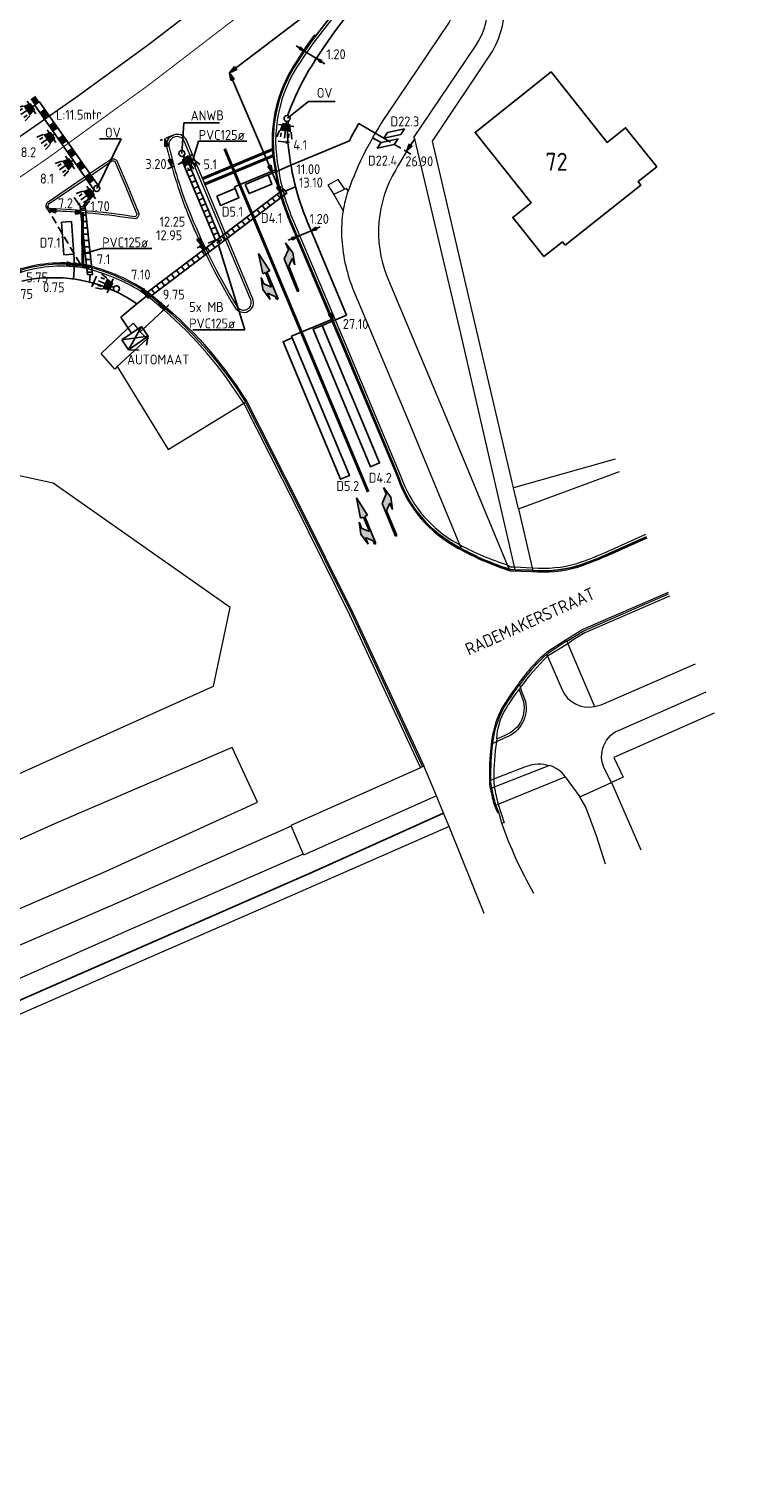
# Model space of a CAD drawing. Header units: millimetres. Extents: x 147130 to 147617, y 458821 to 459251.
# Tile 5 of 14: x 147440 to 147512, y 458898 to 459045. Entities that reach past the tile are written whole.
import ezdxf
from ezdxf.enums import TextEntityAlignment as Align

# ---------------------------------------------------------------- set-up
doc = ezdxf.new("R2010")
doc.units = ezdxf.units.MM
doc.header["$LTSCALE"] = 0.25
doc.linetypes.add('HIDDEN2', pattern=[4.7625, 3.175, -1.5875])
doc.linetypes.add('LIJN1-3', pattern=[4, 1, -3])
for name, color, linetype in [('AUTOMAAT', 5, 'Continuous'), ('AUTOMAAT-T-CODE', 1, 'Continuous'), ('GEBOUWEN', 3, 'Continuous'), ('HUISNUMMER', 7, 'Continuous'), ('INSTALLATIE', 3, 'Continuous'), ('KABEL', 3, 'Continuous'), ('LUS-T-CODE', 1, 'Continuous'), ('ONDERGROND', 7, 'Continuous'), ('oude_BUIS', 252, 'Continuous'), ('oude_INST-T-CODE', 252, 'Continuous'), ('oude_INSTALLATIE', 252, 'Continuous'), ('oude_INSTALLMAST', 252, 'Continuous'), ('oude_KABEL-VRI', 252, 'Continuous'), ('oude_KAST', 252, 'Continuous'), ('oude_LUS-T-CODE', 252, 'Continuous'), ('oude_LUSSEN', 252, 'Continuous'), ('oude_MAAT-T-CODE', 252, 'Continuous'), ('oude_maatglsa', 252, 'Continuous'), ('oude_maatv1', 252, 'Continuous'), ('oude_maatvmast', 252, 'Continuous'), ('oude_MAATVOERING', 252, 'Continuous'), ('oude_STOPSTREEP', 252, 'Continuous'), ('oude_UITSLIJPER', 252, 'Continuous'), ('STRAATNAAM', 7, 'Continuous')]:
    doc.layers.add(name, color=color, linetype=linetype)
doc.styles.add('I020-1', font='ISO', dxfattribs={"height": 2})
doc.styles.add('I035-0', font='ISOCP.shx', dxfattribs={"height": 1.75})
doc.styles.add('ISO', font='isocp.shx')
doc.styles.add('N2370000$0$ISO', font='ISO')

# ---------------------------------------------------------------- blocks, each defined once
blk = doc.blocks.new('V_MAST')
blk.add_circle((0, 0), 0.3)
blk = doc.blocks.new('V_1X2')
blk.add_lwpolyline([(-1, 0), (1, 0), (1, -1), (-1, -1), (-1, 0)])
at = {"layer": 'oude_LUS-T-CODE', "style": 'I020-1'}
blk.add_attdef('LUS', text='', height=1, rotation=270, dxfattribs=at).set_placement((0.02, -2.42), align=Align.MIDDLE)
blk = doc.blocks.new('V_1X2_5')
blk.add_lwpolyline([(-1.25, 0), (1.25, 0), (1.25, -1), (-1.25, -1), (-1.25, 0)])
at = {"style": 'ISO'}
blk.add_attdef('LUS', text='', height=1, rotation=270, dxfattribs=at).set_placement((0.1, -2.41), align=Align.MIDDLE)
blk = doc.blocks.new('V_15X1')
blk.add_lwpolyline([(0.5, 0), (0.5, -15), (-0.5, -15), (-0.5, 0)], close=True)
at = {"style": 'ISO'}
blk.add_attdef('LUS', text='', height=1, rotation=270, dxfattribs=at).set_placement((-0.02, -16.42), align=Align.MIDDLE)
blk = doc.blocks.new('V_3X30LNT_S')
for p, q in [((0.3, 0), (1.98, 0)), ((0.7, 0.77), (0.7, -0.77)), ((1.3, 0.6), (1.98, 0.77)), ((1.5, 0.4), (1.9, 0.4)), ((1.3, -0.6), (1.98, -0.77)), ((1.5, -0.4), (1.9, -0.4))]:
    blk.add_line(p, q)
blk.add_solid([(0.5, 0.4), (0.5, -0.4), (1.3, 0.6), (1.3, -0.6)])
at = {"layer": 'oude_INST-T-CODE', "style": 'I020-1'}
blk.add_attdef('LNT', text='', height=1, dxfattribs=at).set_placement((3.53, 0), align=Align.MIDDLE)
blk = doc.blocks.new('V_AUT')
for p, q in [((-1.2, -0.6), (1.2, 0.6)), ((-1.2, 0.6), (1.2, -0.6)), ((-1.2, 0.6), (1.2, 0.6)), ((-1.2, -0.6), (-1.2, 0.6)), ((1.2, 0.6), (1.2, -0.6)), ((1.2, -0.6), (-1.2, -0.6))]:
    blk.add_line(p, q)
at = {"layer": 'oude_INST-T-CODE', "style": 'I020-1'}
blk.add_attdef('INST', (-1.2, 0.89), '', height=1, dxfattribs=at)
blk = doc.blocks.new('V_PR')
at = {"layer": 'oude_MAATVOERING'}
for points in [[(0.57, 0.14), (0, 0)], [(0.57, 0.12), (0, 0)], [(0.57, 0.11), (0, 0)], [(0.57, 0.09), (0, 0)], [(0.57, 0.07), (0, 0)], [(0.57, 0.05), (0, 0)], [(0.57, 0.04), (0, 0)], [(0.57, 0.02), (0, 0)], [(0.57, -0.11), (0, 0)], [(0.57, -0.07), (0, 0)], [(0.57, -0.04), (0, 0)], [(0, 0), (0.57, 0)], [(0, 0), (1, 0)], [(0.57, -0.02), (0, 0)], [(0.57, -0.05), (0, 0)], [(0.57, -0.09), (0, 0)], [(0.57, -0.12), (0, 0)], [(0.57, -0.14), (0, 0)], [(0.57, 0.14), (0.57, -0.14)]]:
    blk.add_lwpolyline(points, dxfattribs=at)
at = {"layer": 'oude_MAAT-T-CODE', "style": 'I020-1'}
blk.add_attdef('MAAT', text='', height=1, dxfattribs=at).set_placement((1.7, 0), align=Align.MIDDLE)
blk = doc.blocks.new('V_PL')
at = {"layer": 'oude_MAATVOERING'}
for points in [[(-1, 0), (0, 0)], [(-0.57, 0.14), (0, 0)], [(-0.57, -0.14), (-0.57, 0.14)], [(-0.57, 0.12), (0, 0)], [(-0.57, 0.11), (0, 0)], [(-0.57, 0.09), (0, 0)], [(-0.57, 0.07), (0, 0)], [(-0.57, 0.05), (0, 0)], [(-0.57, 0.04), (0, 0)], [(-0.57, 0.02), (0, 0)], [(-0.57, -0.12), (0, 0)], [(-0.57, -0.09), (0, 0)], [(-0.57, -0.05), (0, 0)], [(-0.57, -0.02), (0, 0)], [(-0.57, -0.14), (0, 0)], [(-0.57, -0.04), (0, 0)], [(-0.57, -0.07), (0, 0)], [(-0.57, -0.11), (0, 0)], [(0, 0), (-0.57, 0)]]:
    blk.add_lwpolyline(points, dxfattribs=at)
blk = doc.blocks.new('V_P2')
for p, q in [((0, 0), (0.78, 0.19)), ((0, 0), (0.78, 0.15)), ((0, 0), (0.78, 0.1)), ((0.78, 0.06), (0, 0)), ((0, 0), (0.78, 0.05)), ((0.78, 0.04), (0, 0)), ((0, 0), (0.78, 0)), ((0.78, -0.19), (0, 0)), ((0, 0), (0.78, -0.1)), ((0, 0), (0.78, -0.15)), ((0, 0), (0.78, -0.05)), ((0, 0), (0.78, 0)), ((0.78, -0.19), (0.78, 0.19))]:
    blk.add_line(p, q)
for points in [[(0.78, 0.18), (0, 0)], [(0, 0), (0.78, 0.17)], [(0.78, 0.16), (0, 0)], [(0.78, 0.13), (0, 0)], [(0, 0), (0.78, 0.12)], [(0.78, 0.11), (0, 0)], [(0.78, 0.08), (0, 0)], [(0, 0), (0.78, 0.07)], [(0, 0), (0.78, 0.03)], [(0.78, 0.01), (0, 0)], [(0.78, -0.18), (0, 0)], [(0, 0), (0.78, -0.17)], [(0.78, -0.16), (0, 0)], [(0.78, -0.13), (0, 0)], [(0, 0), (0.78, -0.12)], [(0.78, -0.11), (0, 0)], [(0, 0), (0.78, -0.07)], [(0.78, -0.04), (0, 0)], [(0, 0), (0.78, -0.03)], [(0.78, -0.06), (0, 0)], [(0.78, -0.08), (0, 0)], [(0.78, -0.01), (0, 0)]]:
    blk.add_lwpolyline(points)
at = {"layer": 'oude_MAAT-T-CODE', "style": 'I020-1'}
blk.add_attdef('MAAT', text='', height=1, dxfattribs=at).set_placement((1.5, 0), align=Align.MIDDLE)
blk = doc.blocks.new('tr')
for p, q in [((-13.45, -20.46), (-14.69, -21.69)), ((-13.45, -20.46), (-13.45, -21.16)), ((-14.69, -22.39), (-13.45, -21.16)), ((-14.69, -21.69), (-14.69, -22.39))]:
    blk.add_line(p, q)
at = {"style": 'ISO'}
blk.add_attdef('LUS', text='', height=1, rotation=90, dxfattribs=at).set_placement((-14.21, -19.54), align=Align.MIDDLE)
blk = doc.blocks.new('D')
at = {"layer": 'oude_LUSSEN'}
for p, q in [((147444.04, 459025.44), (147443.04, 459025.37)), ((147443.04, 459025.37), (147443.26, 459022.08)), ((147444.26, 459022.15), (147444.04, 459025.44)), ((147443.26, 459022.08), (147444.26, 459022.15))]:
    blk.add_line(p, q, dxfattribs=at)
at = {"layer": 'oude_LUS-T-CODE', "style": 'ISO'}
blk.add_attdef('LUS', text='', height=1, rotation=175.8028, dxfattribs=at).set_placement((147441.89, 459023.3), align=Align.MIDDLE)

msp = doc.modelspace()

# ---------------------------------------------------------------- hatches: boundary and pattern name
at = {"layer": 'ONDERGROND'}
for points in [[(147463.4, 459019.15), (147463.13, 459019.79), (147463.31, 459018.57), (147464.05, 459017.57), (147463.78, 459018.22), (147464.56, 459017.89), (147464.7, 459017.57), (147464.84, 459017.63), (147463.71, 459020.36), (147463.99, 459020.47), (147462.86, 459022.22), (147463.3, 459020.18), (147463.57, 459020.3), (147464.18, 459018.82)], [(147466.79, 459018.37), (147466.93, 459018.43), (147465.92, 459020.93), (147466.25, 459021.71), (147466.51, 459021.06), (147466.33, 459022.28), (147465.6, 459023.28), (147465.87, 459022.63), (147465.46, 459021.66)], [(147476.65, 458993.74), (147476.79, 458993.79), (147475.77, 458996.29), (147476.1, 458997.07), (147476.36, 458996.43), (147476.19, 458997.65), (147475.46, 458998.65), (147475.72, 458998), (147475.31, 458997.02)], [(147473.26, 458994.51), (147472.99, 458995.16), (147473.17, 458993.94), (147473.9, 458992.94), (147473.64, 458993.59), (147474.42, 458993.26), (147474.55, 458992.94), (147474.69, 458992.99), (147473.57, 458995.72), (147473.85, 458995.84), (147472.72, 458997.59), (147473.15, 458995.55), (147473.43, 458995.66), (147474.04, 458994.19)]]:
    msp.add_hatch(color=256, dxfattribs=at).paths.add_polyline_path(points)
at = {"layer": 'oude_BUIS'}
h = msp.add_hatch(dxfattribs=at)
h.set_pattern_fill('LINE', color=256, scale=0.2, angle=168.4508, style=0)
h.set_pattern_definition([(202.80785659, (1024.60796, -327.70653), (0.2461526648, -0.5853493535), [])])
h.paths.add_polyline_path([(147455.26, 459031.39), (147458.53, 459023.55), (147459, 459023.75), (147455.72, 459031.59)])
h = msp.add_hatch(dxfattribs=at)
h.set_pattern_fill('LINE', color=256, scale=0.2, angle=307.12, style=0)
h.paths.add_polyline_path([(147451.74, 459017.72), (147465.72, 459028.3), (147465.41, 459028.7), (147451.43, 459018.12)])
h = msp.add_hatch(dxfattribs=at)
h.set_pattern_fill('LINE', color=256, scale=0.2, angle=357.51, style=0)
h.paths.add_polyline_path([(147446.16, 459020.07), (147445.41, 459026.9), (147444.91, 459026.92), (147445.66, 459020.09)])

# ---------------------------------------------------------------- linework, layer by layer
at = {"layer": 'AUTOMAAT'}
for p, q in [((147451.76, 459013.87), (147451.6, 459012.99)), ((147449.78, 459012.52), (147450.86, 459012.49))]:
    msp.add_line(p, q, dxfattribs=at)
at = {"layer": 'GEBOUWEN'}
msp.add_lwpolyline([(147493.75, 459023.05), (147493.46, 459023.38), (147491.6, 459021.9), (147488.46, 459025.85), (147490.32, 459027.32), (147484.67, 459034.42), (147492.32, 459040.51), (147497.97, 459033.41), (147499.82, 459034.89), (147502.96, 459030.95), (147501.11, 459029.47), (147501.37, 459029.11), (147493.75, 459023.05)], dxfattribs=at)
at = {"layer": 'KABEL'}
for q in [(147450.63, 459017.14), (147450.09, 459014.18)]:
    msp.add_line((147448.99, 459015.8), q, dxfattribs=at)
for start, end in [(65.2184, 102.4071), (55.1933, 64.807)]:
    msp.add_arc((147442.21, 459005.03), 14.75, start, end, dxfattribs=at)
at = {"layer": 'ONDERGROND'}
for p, q in [((147463.3, 459020.18, 110), (147462.86, 459022.22, 110)), ((147462.86, 459022.22, 110), (147463.99, 459020.47, 110)), ((147463.99, 459020.47, 110), (147462.86, 459022.22, 110)), ((147462.86, 459022.22, 110), (147463.3, 459020.18, 110)), ((147465.87, 459022.63, 110), (147465.46, 459021.66, 110)), ((147466.33, 459022.28, 110), (147465.6, 459023.28, 110)), ((147465.6, 459023.28, 110), (147465.87, 459022.63, 110)), ((147466.51, 459021.06, 110), (147466.33, 459022.28, 110)), ((147463.99, 459020.47, 110), (147463.71, 459020.36, 110)), ((147463.71, 459020.36, 110), (147463.99, 459020.47, 110)), ((147465.46, 459021.66, 110), (147466.79, 459018.37, 110)), ((147465.92, 459020.93, 110), (147466.25, 459021.71, 110)), ((147466.93, 459018.43, 110), (147465.92, 459020.93, 110)), ((147466.25, 459021.71, 110), (147466.51, 459021.06, 110)), ((147463.13, 459019.79, 110), (147463.4, 459019.15, 110)), ((147463.31, 459018.57, 110), (147463.13, 459019.79, 110)), ((147463.4, 459019.15, 110), (147463.13, 459019.79, 110)), ((147463.13, 459019.79, 110), (147463.31, 459018.57, 110)), ((147463.57, 459020.3, 110), (147463.3, 459020.18, 110)), ((147463.3, 459020.18, 110), (147463.57, 459020.3, 110)), ((147463.4, 459019.15, 110), (147464.18, 459018.82, 110)), ((147464.18, 459018.82, 110), (147463.4, 459019.15, 110)), ((147463.4, 459019.15, 110), (147463.4, 459019.15, 110)), ((147464.18, 459018.82, 110), (147463.57, 459020.3, 110)), ((147463.57, 459020.3, 110), (147464.18, 459018.82, 110)), ((147463.71, 459020.36, 110), (147464.84, 459017.63, 110)), ((147464.84, 459017.63, 110), (147463.71, 459020.36, 110)), ((147464.05, 459017.57, 110), (147463.31, 459018.57, 110)), ((147463.31, 459018.57, 110), (147464.05, 459017.57, 110)), ((147464.56, 459017.89, 110), (147463.78, 459018.22, 110)), ((147463.78, 459018.22, 110), (147464.05, 459017.57, 110)), ((147464.05, 459017.57, 110), (147463.78, 459018.22, 110)), ((147463.78, 459018.22, 110), (147464.56, 459017.89, 110)), ((147464.7, 459017.57, 110), (147464.56, 459017.89, 110)), ((147464.56, 459017.89, 110), (147464.7, 459017.57, 110)), ((147464.84, 459017.63, 110), (147464.7, 459017.57, 110)), ((147464.7, 459017.57, 110), (147464.84, 459017.63, 110)), ((147466.79, 459018.37, 110), (147466.93, 459018.43, 110)), ((147466.79, 459018.37, 110), (147466.79, 459018.37, 110)), ((147476.19, 458997.65), (147475.46, 458998.65)), ((147475.46, 458998.65), (147475.72, 458998)), ((147473.15, 458995.55), (147472.72, 458997.59)), ((147472.72, 458997.59), (147473.85, 458995.84)), ((147473.85, 458995.84), (147472.72, 458997.59)), ((147472.72, 458997.59), (147473.15, 458995.55)), ((147475.72, 458998), (147475.31, 458997.02)), ((147475.31, 458997.02), (147476.65, 458993.74)), ((147475.77, 458996.29), (147476.1, 458997.07)), ((147476.1, 458997.07), (147476.36, 458996.43)), ((147476.36, 458996.43), (147476.19, 458997.65)), ((147473.43, 458995.66), (147473.15, 458995.55)), ((147473.15, 458995.55), (147473.43, 458995.66)), ((147474.04, 458994.19), (147473.43, 458995.66)), ((147473.43, 458995.66), (147474.04, 458994.19)), ((147473.85, 458995.84), (147473.57, 458995.72)), ((147473.57, 458995.72), (147473.85, 458995.84)), ((147473.57, 458995.72), (147474.69, 458992.99)), ((147474.69, 458992.99), (147473.57, 458995.72)), ((147476.79, 458993.79), (147475.77, 458996.29)), ((147472.99, 458995.16), (147473.26, 458994.51)), ((147473.17, 458993.94), (147472.99, 458995.16)), ((147473.26, 458994.51), (147472.99, 458995.16)), ((147472.99, 458995.16), (147473.17, 458993.94)), ((147473.26, 458994.51), (147474.04, 458994.19)), ((147474.04, 458994.19), (147473.26, 458994.51)), ((147473.26, 458994.51), (147473.26, 458994.51)), ((147473.9, 458992.94), (147473.17, 458993.94)), ((147473.17, 458993.94), (147473.9, 458992.94)), ((147474.42, 458993.26), (147473.64, 458993.59)), ((147473.64, 458993.59), (147473.9, 458992.94)), ((147473.9, 458992.94), (147473.64, 458993.59)), ((147473.64, 458993.59), (147474.42, 458993.26)), ((147474.55, 458992.94), (147474.42, 458993.26)), ((147474.42, 458993.26), (147474.55, 458992.94)), ((147474.69, 458992.99), (147474.55, 458992.94)), ((147474.55, 458992.94), (147474.69, 458992.99)), ((147476.65, 458993.74), (147476.79, 458993.79)), ((147476.65, 458993.74), (147476.65, 458993.74))]:
    msp.add_line(p, q, dxfattribs=at)
at = {"layer": 'ONDERGROND', "lineweight": 0}
for points in [[(147488.54, 458998.6), (147484.83, 459014.51), (147480.38, 459033.54), (147486.45, 459042.64, 0.295719), (147485.9, 459052.61), (147490.38, 459056.09), (147489.08, 459057.8), (147504.43, 459070.16), (147506.87, 459072.45), (147508.47, 459070.63), (147511.94, 459073.76)], [(147478.6, 459033.75), (147478.52, 459033.89), (147484.71, 459043.1, 0.355518), (147483.82, 459052.52), (147480.69, 459056.53)], [(147478.26, 459054.09), (147477.62, 459053.51), (147474.65, 459050.86, 0.050064), (147470.68, 459046.4, 0.003459), (147468.79, 459043.98, 0.01297), (147467.08, 459041.54, 0.204514), (147464.88, 459030.71, 0.068069), (147466.4, 459025.46), (147471.6, 459013.15), (147477.18, 458999.8, 0.170467), (147482.31, 458993.33), (147483.1, 458992.89)], [(147478.26, 459054.09), (147481.5, 459049.88, -0.304117), (147482.06, 459045.52), (147475.82, 459036.26, 0.060782), (147471.89, 459028.53)], [(147468.59, 459044.12), (147468.46, 459044.22), (147467.94, 459043.47, 0.026563), (147466.78, 459041.73, 0.204267), (147464.53, 459030.65, 0.067906), (147466.07, 459025.31), (147471.27, 459013.01), (147476.85, 458999.67, 0.189712), (147482.95, 458992.54, 0.053769), (147488.21, 458990.25), (147490.38, 458990.19, 0.095557), (147495.02, 458990.62, 0.01927), (147497.86, 458991.72), (147501.99, 458993.56)], [(147478.6, 459033.75, 0.022498), (147476.68, 459030.63, 0.230972), (147475.78, 459019.94), (147482.18, 459004.72), (147487.92, 458990.86)], [(147447.96, 459031.7, -0.101099), (147448.18, 459031.75, -0.311011), (147448.63, 459031.49), (147449.64, 459029.14), (147450.77, 459026.34, -0.139185), (147450.82, 459026.14, -0.206384), (147450.5, 459025.69, 0.030699), (147441.89, 459026.51, -0.204769), (147441.56, 459026.72, -0.40401), (147441.68, 459027.42), (147445.75, 459030.19)], [(147448.07, 459031.52, -0.093622), (147448.19, 459031.54, -0.312264), (147448.43, 459031.41), (147449.44, 459029.06), (147450.58, 459026.24, -0.131073), (147450.61, 459026.16, -0.157767), (147450.44, 459025.91, 0.03035), (147441.91, 459026.72, -0.193223), (147441.73, 459026.84, -0.398787), (147441.8, 459027.25), (147445.88, 459030.02)], [(147471.89, 459028.53, 0.042167), (147471.38, 459026.52)], [(147471.38, 459026.52, 0.045374), (147471.23, 459023.94, 0.081871), (147472.34, 459018.73), (147477.89, 459005.49), (147483.1, 458992.89)], [(147428.42, 459014.53), (147428.37, 459014.68), (147432.84, 459017.72, -0.09823), (147438.84, 459020.66, -0.118699), (147445.46, 459021.09, -0.076535), (147451.2, 459018.72, -0.09325), (147461.69, 459007.3), (147466.87, 458997.1), (147472.39, 458985.95), (147479.52, 458970.58)], [(147453.48, 459016.68, 0.018206), (147451.11, 459018.59, 0.076376), (147445.43, 459020.94, 0.118662), (147438.89, 459020.51, 0.098342), (147432.93, 459017.59), (147428.42, 459014.53)], [(147453.33, 459016.54, 0.018013), (147451, 459018.42, 0.076156), (147445.38, 459020.73, 0.118611), (147438.95, 459020.31, 0.098497), (147433.06, 459017.42), (147428.53, 459014.35), (147428.42, 459014.53)], [(147461.38, 459007.12), (147461.38, 459007.12, 0.074907), (147453.33, 459016.54)], [(147453.48, 459016.68, -0.074794), (147461.56, 459007.23)], [(147461.56, 459007.23, -0.000036), (147461.56, 459007.23), (147466.73, 458997.03), (147472.25, 458985.88), (147479.39, 458970.5)], [(147483.1, 458992.89, 0.051792), (147487.92, 458990.86)], [(147490.42, 458990.56), (147490.49, 458990.56, 0.093975), (147494.91, 458990.98, 0.019198), (147497.71, 458992.07), (147501.86, 458993.92)], [(147504.11, 458988.05), (147495.54, 458984.34), (147493.49, 458983.07), (147491.87, 458982.01, 0.064829), (147488.87, 458978.64, 0.017214), (147487.37, 458976.4, 0.082375), (147486.37, 458973.3, 0.037009), (147486.11, 458969.23, 0.075348), (147486.23, 458968.25, 0.01912), (147486.62, 458966.59), (147486.94, 458965.9), (147487.08, 458965.94)], [(147493.91, 458983.15), (147493.57, 458982.94), (147491.96, 458981.89, 0.001589), (147491.87, 458981.82)], [(147491.87, 458981.82, 0.059544), (147489.13, 458978.75)], [(147491.96, 458981.63, 0.039725), (147489.23, 458978.49)], [(147491.96, 458981.63), (147493.44, 458978.27, 0.359352), (147496.71, 458976.58)], [(147486.46, 458972.86, -0.003909), (147486.52, 458973.28, -0.0822), (147487.5, 458976.33, -0.017188), (147488.99, 458978.55, -0.003557), (147489.13, 458978.75)], [(147489.23, 458978.49), (147489.75, 458977.08, -0.376556), (147487.74, 458973.45), (147486.83, 458973.03)], [(147489.12, 458978.28), (147489.34, 458977.63, -0.440791), (147487.66, 458973.66), (147487.05, 458973.38), (147486.87, 458973.31)], [(147486.87, 458973.31), (147486.9, 458973.75, -0.096694), (147487.69, 458976.22, -0.009613), (147488.5, 458977.47), (147489.12, 458978.28)], [(147498.42, 458968.93), (147497.71, 458970.28, -0.451632), (147499.35, 458974.27), (147507.94, 458978.04)], [(147486.26, 458969.15, -0.005784), (147486.26, 458969.23, -0.033112), (147486.46, 458972.86)], [(147486.83, 458973.03, 0.046839), (147486.57, 458969.28)], [(147486.57, 458969.28), (147489.85, 458970.55, -0.167403), (147492.16, 458970.63)], [(147493.76, 458969.48, 0.088274), (147493.04, 458970.21, 0.070582), (147492.16, 458970.63)], [(147486.36, 458968.35, -0.064719), (147486.26, 458969.15)], [(147486.57, 458969.28, 0.061189), (147486.61, 458968.45)], [(147486.76, 458966.65, -0.018877), (147486.38, 458968.28, -0.005478), (147486.36, 458968.35)], [(147486.61, 458968.45, 0.011584), (147486.99, 458966.75)], [(147487.08, 458965.94), (147486.77, 458966.64, -0.000181), (147486.76, 458966.65)], [(147490.6, 458957.75, -0.044433), (147487.36, 458964.81)]]:
    msp.add_lwpolyline(points, format="xyb", dxfattribs=at)
at = {"layer": 'ONDERGROND', "flags": 128}
for points, const_width in [([(147270.03, 458925.96), (147319.51, 458956.27), (147341.05, 458969.81, 0.000494), (147380.5, 458995.05), (147408.51, 459013.33), (147420.17, 459021.1), (147431.43, 459028.82), (147444.52, 459037.96, 0.018861), (147465.94, 459054.41, 0.045767), (147465.94, 459054.41, 0.000393)], 0.15), ([(147461.72, 459046.8, -0.020577), (147431.32, 459024.76, -0.007551), (147342.78, 458967.05, -0.003339), (147287.72, 458932.91)], 0.1)]:
    msp.add_lwpolyline(points, format="xyb", dxfattribs=dict(at, const_width=const_width))
at = {"layer": 'ONDERGROND'}
for points in [[(147468.59, 459044.12, -0.003456), (147470.48, 459046.54, -0.050039), (147474.49, 459051.04), (147478.11, 459054.26)], [(147483.26, 458992.5, -0.002746), (147483.01, 458992.64, -0.189818), (147476.95, 458999.71), (147471.38, 459013.05), (147466.17, 459025.36, -0.067957), (147464.64, 459030.67, -0.204344), (147466.88, 459041.67, -0.01297), (147468.59, 459044.12)], [(147490.49, 458990.29, 0.093588), (147494.99, 458990.73, 0.019249), (147497.82, 458991.82), (147501.95, 458993.67)], [(147483.26, 458992.5, 0.049722), (147488.11, 458990.4)], [(147488.11, 458990.4, 0.001161), (147488.23, 458990.36), (147488.71, 458990.35)], [(147488.71, 458990.35), (147490.39, 458990.3, 0.001975), (147490.49, 458990.29)]]:
    msp.add_lwpolyline(points, format="xyb", dxfattribs=at)
at = {"layer": 'ONDERGROND', "lineweight": 0}
for points in [[(147455.6, 459033.62, 0.204348), (147455.03, 459034.16, 0.173156), (147454.29, 459034.14, 0.40044), (147453.65, 459032.84, 0.032723), (147455.57, 459026.64, 0.040972), (147460.48, 459016.79, 0.187194), (147461.08, 459016.33, 0.198654), (147461.83, 459016.39, 0.407789), (147462.27, 459017.7)], [(147455.39, 459033.54, 0.202555), (147454.96, 459033.95, 0.172418), (147454.37, 459033.93, 0.403591), (147453.86, 459032.9, 0.032755), (147455.78, 459026.72, 0.040965), (147460.67, 459016.91, 0.188083), (147461.15, 459016.54, 0.199633), (147461.73, 459016.59, 0.409995), (147462.06, 459017.61)]]:
    msp.add_lwpolyline(points, format="xyb", close=True, dxfattribs=at)
for points in [[(147488.64, 458990.64), (147483.24, 459014.17), (147478.6, 459033.75)], [(147445.75, 459030.19), (147447.96, 459031.7)], [(147445.88, 459030.02), (147448.07, 459031.52)], [(147471.56, 459028.68), (147470.9, 459029.67), (147469.85, 459029.1), (147470.45, 459028.16)], [(147471.56, 459028.68), (147470.45, 459028.16)], [(147470.45, 459028.16), (147471.38, 459026.52)], [(147471.89, 459028.53), (147471.74, 459028.75), (147471.56, 459028.68)], [(147450.96, 459014.32), (147453.33, 459016.54)], [(147453.33, 459016.54), (147453.48, 459016.68)], [(147448.64, 459010.82), (147448.39, 459010.57), (147447.02, 459012.14), (147450.23, 459015.18), (147450.96, 459014.32)], [(147448.64, 459010.82), (147451.64, 459013.62), (147450.96, 459014.32)], [(147448.64, 459010.82), (147453.77, 459002.47), (147461.38, 459007.12)], [(147461.38, 459007.12), (147461.56, 459007.23)], [(147479.19, 458970.42), (147472.06, 458985.79), (147466.55, 458996.94), (147461.38, 459007.12)], [(147308.63, 458899.56), (147310.12, 458900.22), (147307.72, 458906.47), (147328.39, 458915.69), (147333.01, 458931.45), (147340.12, 458935.14), (147353.54, 458927), (147387.84, 458941.93), (147422.89, 458962.66), (147458.32, 458978.61), (147460.02, 458986.56), (147442.18, 458999.07), (147430.54, 459001.58), (147415.23, 458999.79), (147379.45, 458979.43), (147366.21, 458969.89), (147327.83, 458945.27), (147300.8, 458929.21), (147302.22, 458926.62), (147250.2, 458895.41), (147204.89, 458869.12), (147168.87, 458849.05), (147151.16, 458839.52)], [(147498.79, 459001.49), (147488.54, 458998.6)], [(147489.06, 458996.48), (147499.21, 459000.24)], [(147489.06, 458996.48), (147488.54, 458998.6)], [(147489.06, 458996.48), (147490.42, 458990.56)], [(147483.1, 458992.89), (147483.26, 458992.5)], [(147487.92, 458990.86), (147488.11, 458990.4)], [(147487.92, 458990.86), (147488.25, 458990.65), (147488.64, 458990.64)], [(147488.71, 458990.35), (147488.64, 458990.64)], [(147488.64, 458990.64), (147490.42, 458990.56)], [(147490.42, 458990.56), (147490.49, 458990.29)], [(147493.91, 458983.15), (147495.61, 458984.21), (147504.16, 458987.91)], [(147504.24, 458987.7), (147495.71, 458984.01), (147494.55, 458983.28), (147494.02, 458982.9)], [(147494.02, 458982.9), (147491.96, 458981.63)], [(147493.91, 458983.15), (147494.02, 458982.9)], [(147494.02, 458982.9), (147496.71, 458976.58)], [(147491.87, 458981.82), (147491.96, 458981.63)], [(147496.71, 458976.58), (147497.37, 458976.74), (147506.86, 458980.86)], [(147489.23, 458978.49), (147489.12, 458978.28)], [(147489.13, 458978.75), (147489.23, 458978.49)], [(147508.76, 458975.89), (147498.65, 458971.45), (147499.59, 458969.47), (147498.42, 458968.93)], [(147408.1, 458942.91), (147447.54, 458960), (147462.78, 458966.94), (147460.21, 458972.43), (147442.31, 458964.76), (147427.46, 458958.06), (147394.22, 458943.81), (147321.32, 458911.95), (147308.74, 458906.11), (147310.84, 458900.17), (147315.07, 458902.06)], [(147486.83, 458973.03), (147486.46, 458972.86)], [(147486.87, 458973.31), (147486.83, 458973.03)], [(147492.16, 458970.63), (147486.61, 458968.45)], [(147479.19, 458970.42), (147479.18, 458970.41), (147466.12, 458964.6), (147466.14, 458964.52)], [(147479.39, 458970.5), (147479.19, 458970.42)], [(147479.52, 458970.58), (147479.39, 458970.5)], [(147480.8, 458967.59), (147479.52, 458970.58)], [(147486.26, 458969.15), (147486.57, 458969.28)], [(147486.99, 458966.75), (147493.76, 458969.48)], [(147493.76, 458969.48), (147495.22, 458967.48)], [(147486.61, 458968.45), (147486.36, 458968.35)], [(147495.22, 458967.48), (147498.42, 458968.93)], [(147498.42, 458968.93), (147501.36, 458962.13)], [(147480.8, 458967.59), (147467.39, 458961.61), (147467.36, 458961.7)], [(147481.51, 458965.84), (147480.8, 458967.59)], [(147486.76, 458966.65), (147486.99, 458966.75)], [(147486.99, 458966.75), (147487.61, 458964.86), (147487.36, 458964.81)], [(147497.8, 458960.68), (147496.89, 458963.54), (147495.84, 458966.42), (147495.22, 458967.48)], [(147482.05, 458964.49), (147481.51, 458965.84)], [(147487.36, 458964.81), (147487.08, 458965.94)], [(147482.05, 458964.49), (147466.53, 458957.66), (147451.29, 458951.02), (147408.15, 458932.16), (147405.14, 458930.83), (147322.36, 458894.6)], [(147466.14, 458964.52), (147448.69, 458956.8), (147406.79, 458938.67)], [(147466.14, 458964.52), (147467.36, 458961.7)], [(147485.58, 458955.71), (147482.05, 458964.49)], [(147467.36, 458961.7), (147449.89, 458954.07), (147407.01, 458935.09)]]:
    msp.add_lwpolyline(points, dxfattribs=at)
at = {"layer": 'ONDERGROND', "const_width": 0.3, "flags": 128}
msp.add_lwpolyline([(147473.91, 458998.19), (147459.46, 459032.77)], dxfattribs=at)
at = {"layer": 'ONDERGROND'}
msp.add_lwpolyline([(147407.74, 458933.37), (147450.82, 458952.22), (147468.29, 458959.88), (147481.51, 458965.84)], dxfattribs=at)
at = {"layer": 'ONDERGROND', "linetype": 'LIJN1-3', "ltscale": 0.3}
msp.add_arc((147131.56, 459485.3), 535.09, 303.7107, 309.5379, dxfattribs=at)
at = {"layer": 'oude_BUIS'}
for points in [[(147455.26, 459031.39), (147458.53, 459023.55), (147459, 459023.75), (147455.72, 459031.59)], [(147446.16, 459020.07), (147445.41, 459026.9), (147444.91, 459026.92), (147445.66, 459020.09)]]:
    msp.add_lwpolyline(points, close=True, dxfattribs=at)
at = {"layer": 'oude_BUIS', "flags": 128}
msp.add_lwpolyline([(147451.74, 459017.72), (147465.72, 459028.3), (147465.41, 459028.7), (147451.43, 459018.12)], close=True, dxfattribs=at)
at = {"layer": 'oude_INSTALLATIE'}
for p, q in [((147440.3, 459037.19), (147446.33, 459028.59)), ((147446.82, 459028.94), (147440.79, 459037.53)), ((147465.99, 459033.38), (147464.85, 459033.54)), ((147444.97, 459026.92), (147444.3, 459027.87)), ((147446.07, 459018.87), (147446.54, 459019.93)), ((147449.78, 459012.52), (147451.08, 459014.86)), ((147449.1, 459013.51), (147451.76, 459013.87)), ((147451.76, 459013.87), (147449.78, 459012.52))]:
    msp.add_line(p, q, dxfattribs=at)
for points in [[(147466.01, 459033.38, 0, 0.35, 0), (147465.62, 459033.43, 0.35, 0.35, 0)], [(147444.98, 459026.91, 0, 0.35, 0), (147444.75, 459027.23, 0.35, 0.35, 0)], [(147446.06, 459018.85, 0, 0.35, 0), (147446.22, 459019.22, 0.35, 0.35, 0)]]:
    msp.add_lwpolyline(points, format="xyseb", dxfattribs=at)
for points in [[(147440.85, 459037.45), (147440.36, 459037.11), (147440.39, 459038.11), (147439.9, 459037.76)], [(147441.77, 459036.14), (147441.28, 459035.8), (147441.31, 459036.8), (147440.82, 459036.45)], [(147442.69, 459034.83), (147442.2, 459034.49), (147442.23, 459035.49), (147441.74, 459035.14)], [(147443.61, 459033.52), (147443.11, 459033.18), (147443.15, 459034.18), (147442.66, 459033.83)], [(147444.52, 459032.21), (147444.03, 459031.87), (147444.07, 459032.87), (147443.57, 459032.52)], [(147445.44, 459030.9), (147444.95, 459030.56), (147444.98, 459031.56), (147444.49, 459031.21)], [(147446.36, 459029.59), (147445.87, 459029.25), (147445.9, 459030.25), (147445.41, 459029.9)]]:
    msp.add_solid(points, dxfattribs=at)
at = {"layer": 'oude_KABEL-VRI'}
for p, q in [((147474.62, 459034.34), (147472.98, 459035.32)), ((147472.02, 459033.56), (147466.13, 459031.1)), ((147455.49, 459031.49), (147455.27, 459032.02)), ((147455.49, 459031.49), (147455.49, 459031.49)), ((147466.13, 459031.1), (147464.67, 459030.49)), ((147445.16, 459026.91), (147446.33, 459028.59)), ((147465.56, 459028.5), (147466.6, 459028.93)), ((147458.67, 459023.26), (147459.16, 459023.64)), ((147458.76, 459023.65), (147458.92, 459023.45)), ((147468.47, 459023.78), (147471.73, 459015.99)), ((147444.35, 459021.08), (147444.24, 459019.64)), ((147445.91, 459020.08), (147445.86, 459019.32)), ((147450.63, 459017.14), (147451.59, 459017.92)), ((147471.73, 459015.99), (147470.39, 459015.43))]:
    msp.add_line(p, q, dxfattribs=at)
at = {"layer": 'oude_KABEL-VRI', "flags": 128}
for points in [[(147478.96, 459053.28, 0.083115), (147468.85, 459042.1, 0.060914), (147465.79, 459036.11, 0.010222), (147465.79, 459036.11, 0.010222)], [(147465.87, 459035.54, 0.049271), (147465.83, 459033.38, 0.078148), (147467.78, 459025.43), (147468.47, 459023.78)], [(147472.98, 459035.32, 0.02508), (147472.02, 459033.56)]]:
    msp.add_lwpolyline(points, format="xyb", dxfattribs=at)
at = {"layer": 'oude_maatglsa'}
for p, q in [((147449.1, 459013.51), (147451.76, 459013.87)), ((147451.76, 459013.87), (147451.6, 459012.99)), ((147449.78, 459012.52), (147450.86, 459012.49))]:
    msp.add_line(p, q, dxfattribs=at)
at = {"layer": 'oude_maatv1'}
for p, q in [((147456.83, 459033.53), (147456.03, 459030.86)), ((147461.7, 459033.53), (147456.83, 459033.53)), ((147461.49, 459014.51), (147458.84, 459023.1)), ((147456.26, 459014.51), (147461.49, 459014.51))]:
    msp.add_line(p, q, dxfattribs=at)
msp.add_lwpolyline([(147452.13, 459022.73), (147447.09, 459022.73), (147445.42, 459022.25)], dxfattribs=at)
at = {"layer": 'oude_maatvmast'}
for p, q in [((147465.79, 459035.85), (147467.91, 459037.54)), ((147467.91, 459037.54), (147470.57, 459037.54)), ((147455.34, 459035.39), (147455.15, 459032.3)), ((147458.95, 459035.39), (147455.34, 459035.39)), ((147449.03, 459033.77), (147446.58, 459028.76)), ((147446.87, 459033.77), (147449.03, 459033.77))]:
    msp.add_line(p, q, dxfattribs=at)
at = {"layer": 'oude_MAATVOERING', "linetype": 'HIDDEN2'}
for p, q in [((147454.29, 459034.14), (147452.98, 459033.6)), ((147475.48, 459033.83), (147478.2, 459032.23)), ((147455.49, 459031.49), (147453.69, 459030.73)), ((147458.53, 459023.55), (147456.7, 459022.79))]:
    msp.add_line(p, q, dxfattribs=at)
at = {"layer": 'oude_MAATVOERING'}
msp.add_line((147466.78, 459023.93), (147468.16, 459024.51), dxfattribs=at)
msp.add_lwpolyline([(147486.03, 459060.31), (147483.05, 459058.24), (147480.69, 459056.53), (147478.11, 459054.26), (147459.94, 459040.43)], dxfattribs=at)
at = {"layer": 'oude_MAATVOERING', "lineweight": 0}
for points in [[(147477.77, 459032.48, -0.009315), (147478.6, 459033.75), (147478.52, 459033.89), (147484.71, 459043.1, 0.355518), (147483.82, 459052.52), (147480.69, 459056.53)], [(147453.44, 459033.79), (147453.65, 459032.84, 0.032723), (147455.57, 459026.64, 0.017369), (147457.45, 459022.36, 0.017369)], [(147445.22, 459026.32, 0.011842), (147441.89, 459026.51, -0.107872), (147441.69, 459026.59)], [(147453.48, 459016.68, 0.018206), (147451.11, 459018.59, 0.076376), (147445.43, 459020.94, 0.118662), (147438.89, 459020.51, 0.098342), (147432.93, 459017.59), (147428.42, 459014.53), (147422.64, 459010.26, -0.003843), (147400.67, 458995.69, -0.003843)]]:
    msp.add_lwpolyline(points, format="xyb", dxfattribs=at)
at = {"layer": 'oude_MAATVOERING', "flags": 128}
msp.add_lwpolyline([(147468.69, 459041.85), (147467.51, 459042.6)], dxfattribs=at)
at = {"layer": 'oude_MAATVOERING'}
msp.add_lwpolyline([(147470.38, 459015.42), (147466.17, 459025.36, -0.041499), (147465.18, 459028.2), (147459.94, 459040.43)], format="xyb", dxfattribs=at)
at = {"layer": 'oude_MAATVOERING', "linetype": 'HIDDEN2', "flags": 128}
for points in [[(147441.47, 459026.96), (147445.01, 459021.01)], [(147450.96, 459014.32), (147453.85, 459017.03)]]:
    msp.add_lwpolyline(points, dxfattribs=at)
at = {"layer": 'oude_MAATVOERING'}
msp.add_arc((147502.47, 459043.6), 50, 191.314, 192.2084, dxfattribs=at)
at = {"layer": 'oude_STOPSTREEP', "const_width": 0.3}
for points in [[(147464.26, 459032.69), (147457.22, 459029.75)], [(147464.32, 459032.06), (147457.45, 459029.2)], [(147445.17, 459021.12), (147445.14, 459026.33)]]:
    msp.add_lwpolyline(points, dxfattribs=at)
at = {"layer": 'oude_UITSLIJPER'}
for p, q in [((147475.21, 459033.41), (147474.36, 459033.88)), ((147475.48, 459033.83), (147474.62, 459034.34)), ((147464.64, 459030.69), (147460.44, 459028.93)), ((147464.67, 459030.49), (147463.83, 459030.14)), ((147444.35, 459021.08), (147444.26, 459022.15)), ((147470.31, 459015.61), (147466.18, 459013.89)), ((147470.39, 459015.43), (147469.28, 459014.96))]:
    msp.add_line(p, q, dxfattribs=at)
for points in [[(147460.51, 459028.75), (147460.44, 459028.93)], [(147466.26, 459013.7), (147466.18, 459013.89)]]:
    msp.add_lwpolyline(points, dxfattribs=at)

# ---------------------------------------------------------------- block references
at = {"layer": 'AUTOMAAT'}
ref = msp.add_blockref('V_AUT', (147450.43, 459013.69), dxfattribs=dict(at, rotation=34.40318440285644))
ref.add_attrib('INST', 'AUTOMAAT', (147449.63, 459011.03), dxfattribs={"layer": 'AUTOMAAT-T-CODE', "height": 1, "style": 'I020-1'})
at = {"layer": 'INSTALLATIE'}
ref = msp.add_blockref('V_3X30LNT_S', (147440.58, 459037.32), dxfattribs=dict(at, rotation=214.0581756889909))
ref.add_attrib('LNT', '9.1', dxfattribs={"layer": 'LUS-T-CODE', "height": 1, "style": 'I020-1'}).set_placement((147437.65, 459035.34), align=Align.MIDDLE)
at = {"layer": 'oude_INSTALLATIE'}
ref = msp.add_blockref('V_3X30LNT_S', (147465.74, 459035.81), dxfattribs=dict(at, rotation=262.182940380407))
ref.add_attrib('LNT', '4.1', dxfattribs={"layer": 'oude_INST-T-CODE', "height": 1, "style": 'I020-1'}).set_placement((147467.06, 459033.15), align=Align.MIDDLE)
ref = msp.add_blockref('V_3X30LNT_S', (147442.6, 459034.44), dxfattribs=dict(at, rotation=214.8325862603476))
ref.add_attrib('LNT', '8.2', dxfattribs={"layer": 'oude_INST-T-CODE', "height": 1, "style": 'I020-1'}).set_placement((147439.7, 459032.42), align=Align.MIDDLE)
ref = msp.add_blockref('V_3X30LNT_S', (147444.46, 459031.78), dxfattribs=dict(at, rotation=214.8189768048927))
ref.add_attrib('LNT', '8.1', dxfattribs={"layer": 'oude_INST-T-CODE', "height": 1, "style": 'I020-1'}).set_placement((147441.56, 459029.76), align=Align.MIDDLE)
ref = msp.add_blockref('V_3X30LNT_S', (147455.15, 459032.3), dxfattribs=dict(at, rotation=306.9234361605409))
ref.add_attrib('LNT', '5.1', dxfattribs={"layer": 'oude_INST-T-CODE', "height": 1, "style": 'I020-1'}).set_placement((147458, 459031.2), align=Align.MIDDLE)
ref = msp.add_blockref('V_3X30LNT_S', (147446.58, 459028.76), dxfattribs=dict(at, rotation=215.1747901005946))
ref.add_attrib('LNT', '7.2', dxfattribs={"layer": 'oude_INST-T-CODE', "height": 1, "style": 'I020-1'}).set_placement((147443.43, 459027.28), align=Align.MIDDLE)
ref = msp.add_blockref('V_3X30LNT_S', (147448.56, 459018.66), dxfattribs=dict(at, rotation=156.4085698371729))
ref.add_attrib('LNT', '7.1', dxfattribs={"layer": 'oude_INST-T-CODE', "height": 1, "style": 'I020-1'}).set_placement((147447.26, 459021.64), align=Align.MIDDLE)
at = {"layer": 'oude_INSTALLMAST'}
for p in [(147465.74, 459035.81), (147465.74, 459035.81), (147455.15, 459032.3), (147455.15, 459032.3), (147446.58, 459028.76), (147446.58, 459028.76), (147448.56, 459018.66), (147448.56, 459018.66)]:
    msp.add_blockref('V_MAST', p, dxfattribs=at)
at = {"layer": 'oude_KAST'}
ref = msp.add_blockref('V_AUT', (147450.43, 459013.69), dxfattribs=dict(at, rotation=34.40318440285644))
ref.add_attrib('INST', 'AUTOMAAT', (147449.63, 459011.03), dxfattribs={"layer": 'oude_INST-T-CODE', "height": 1, "style": 'I020-1'})
at = {"layer": 'oude_LUSSEN'}
ref = msp.add_blockref('tr', (147499.99, 459044.63), dxfattribs=dict(at, rotation=327.0467293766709))
ref.add_attrib('LUS', 'D22.3', dxfattribs={"layer": 'oude_LUS-T-CODE', "height": 1, "style": 'ISO'}).set_placement((147477.6, 459035.52), align=Align.MIDDLE)
ref = msp.add_blockref('tr', (147499.33, 459043.62), dxfattribs=dict(at, rotation=327.0467293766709))
ref.add_attrib('LUS', 'D22.4', dxfattribs={"layer": 'oude_LUS-T-CODE', "height": 1, "style": 'ISO'}).set_placement((147475.36, 459031.58), align=Align.MIDDLE)
ref = msp.add_blockref('V_1X2_5', (147462.68, 459029.65), dxfattribs=dict(at, rotation=22.6790618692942))
ref.add_attrib('LUS', 'D4.1', dxfattribs={"layer": 'oude_LUS-T-CODE', "height": 1, "style": 'ISO'}).set_placement((147464.19, 459025.78), align=Align.MIDDLE)
ref = msp.add_blockref('V_1X2', (147459.59, 459028.36), dxfattribs=dict(at, rotation=22.67906187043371))
ref.add_attrib('LUS', 'D5.1', dxfattribs={"layer": 'oude_LUS-T-CODE', "height": 1, "style": 'I020-1'}).set_placement((147460.24, 459026.42), align=Align.MIDDLE)
ref = msp.add_blockref('D', (0, 0), dxfattribs=at)
ref.add_attrib('LUS', 'D7.1', dxfattribs={"layer": 'oude_LUS-T-CODE', "height": 1, "style": 'ISO'}).set_placement((147441.89, 459023.3), align=Align.MIDDLE)
ref = msp.add_blockref('V_15X1', (147468.82, 459014.77), dxfattribs=dict(at, rotation=22.67906187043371))
ref.add_attrib('LUS', 'D4.2', dxfattribs={"layer": 'oude_LUS-T-CODE', "height": 1, "style": 'ISO'}).set_placement((147475.13, 458999.62), align=Align.MIDDLE)
ref = msp.add_blockref('V_15X1', (147465.8, 459013.51), dxfattribs=dict(at, rotation=22.67906187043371))
ref.add_attrib('LUS', 'D5.2', dxfattribs={"layer": 'oude_LUS-T-CODE', "height": 1, "style": 'ISO'}).set_placement((147471.85, 458998.79), align=Align.MIDDLE)
at = {"layer": 'oude_MAATVOERING'}
for name, p, rotation in [('V_PL', (147467.51, 459042.6), 327.7996546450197), ('V_P2', (147459.94, 459040.43), 36.52428491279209), ('V_P2', (147459.94, 459040.43), 292.6790618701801), ('V_P2', (147453.44, 459033.79), 283.5887807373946), ('V_P2', (147441.69, 459026.59), 352.5543668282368), ('V_PL', (147466.78, 459023.93), 22.67906186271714), ('V_P2', (147445.01, 459021.01), 172.5487994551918), ('V_P2', (147445.01, 459021.01), 347.7883342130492)]:
    msp.add_blockref(name, p, dxfattribs=dict(at, rotation=rotation))
ref = msp.add_blockref('V_PR', (147468.69, 459041.85), dxfattribs=dict(at, rotation=327.7996546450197))
ref.add_attrib('MAAT', '1.20', dxfattribs={"layer": 'oude_MAAT-T-CODE', "height": 1, "style": 'I020-1'}).set_placement((147470.67, 459042.29), align=Align.MIDDLE)
ref = msp.add_blockref('V_P2', (147477.77, 459032.48), dxfattribs=dict(at, rotation=57.78660516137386))
ref.add_attrib('MAAT', '26.90', dxfattribs={"layer": 'oude_MAAT-T-CODE', "height": 1, "style": 'I020-1'}).set_placement((147479.05, 459031.5), align=Align.MIDDLE)
ref = msp.add_blockref('V_P2', (147454.15, 459030.93), dxfattribs=dict(at, rotation=104.6954094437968))
ref.add_attrib('MAAT', '3.20', dxfattribs={"layer": 'oude_MAAT-T-CODE', "height": 1, "style": 'I020-1'}).set_placement((147452.54, 459031.23), align=Align.MIDDLE)
ref = msp.add_blockref('V_P2', (147464.27, 459030.32), dxfattribs=dict(at, rotation=112.6289980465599))
ref.add_attrib('MAAT', '11.00', dxfattribs={"layer": 'oude_MAAT-T-CODE', "height": 1, "style": 'I020-1'}).set_placement((147467.88, 459030.71), align=Align.MIDDLE)
ref = msp.add_blockref('V_P2', (147465.17, 459028.21), dxfattribs=dict(at, rotation=112.9901587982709))
ref.add_attrib('MAAT', '13.10', dxfattribs={"layer": 'oude_MAAT-T-CODE', "height": 1, "style": 'I020-1'}).set_placement((147468.14, 459029.36), align=Align.MIDDLE)
ref = msp.add_blockref('V_P2', (147445.22, 459026.32), dxfattribs=dict(at, rotation=175.8089183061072))
ref.add_attrib('MAAT', '1.70', dxfattribs={"layer": 'oude_MAAT-T-CODE', "height": 1, "style": 'I020-1'}).set_placement((147446.91, 459026.98), align=Align.MIDDLE)
ref = msp.add_blockref('V_PR', (147468.16, 459024.51), dxfattribs=dict(at, rotation=22.67906186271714))
ref.add_attrib('MAAT', '1.20', dxfattribs={"layer": 'oude_MAAT-T-CODE', "height": 1, "style": 'I020-1'}).set_placement((147468.98, 459025.7), align=Align.MIDDLE)
ref = msp.add_blockref('V_P2', (147457.16, 459022.98), dxfattribs=dict(at, rotation=114.5408237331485))
ref.add_attrib('MAAT', '12.25', dxfattribs={"layer": 'oude_MAAT-T-CODE', "height": 1, "style": 'I020-1'}).set_placement((147454.2, 459025.42), align=Align.MIDDLE)
ref = msp.add_blockref('V_P2', (147457.46, 459022.37), dxfattribs=dict(at, rotation=114.6670683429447))
ref.add_attrib('MAAT', '12.95', dxfattribs={"layer": 'oude_MAAT-T-CODE', "height": 1, "style": 'I020-1'}).set_placement((147453.87, 459024.05), align=Align.MIDDLE)
ref = msp.add_blockref('V_P2', (147438.15, 459020.29), dxfattribs=dict(at, rotation=20.33833417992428))
ref.add_attrib('MAAT', '5.75', dxfattribs={"layer": 'oude_MAAT-T-CODE', "height": 1, "style": 'I020-1'}).set_placement((147440.58, 459019.81), align=Align.MIDDLE)
ref = msp.add_blockref('V_P2', (147444.35, 459021.08), dxfattribs=dict(at, rotation=172.5487994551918))
ref.add_attrib('MAAT', '0.75', dxfattribs={"layer": 'oude_MAAT-T-CODE', "height": 1, "style": 'I020-1'}).set_placement((147442.25, 459018.81), align=Align.MIDDLE)
ref = msp.add_blockref('V_P2', (147451.79, 459018.08), dxfattribs=dict(at, rotation=142.754132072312))
ref.add_attrib('MAAT', '7.10', dxfattribs={"layer": 'oude_MAAT-T-CODE', "height": 1, "style": 'I020-1'}).set_placement((147451.01, 459020.09), align=Align.MIDDLE)
ref = msp.add_blockref('V_P2', (147437.11, 459019.93), dxfattribs=dict(at, rotation=20.33833417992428))
ref.add_attrib('MAAT', '6.75', dxfattribs={"layer": 'oude_MAAT-T-CODE', "height": 1, "style": 'I020-1'}).set_placement((147439.06, 459018.14), align=Align.MIDDLE)
ref = msp.add_blockref('V_P2', (147453.48, 459016.68), dxfattribs=dict(at, rotation=140.0056955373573))
ref.add_attrib('MAAT', '9.75', dxfattribs={"layer": 'oude_MAAT-T-CODE', "height": 1, "style": 'I020-1'}).set_placement((147454.33, 459018.08), align=Align.MIDDLE)
ref = msp.add_blockref('V_P2', (147470.38, 459015.42), dxfattribs=dict(at, rotation=112.679061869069))
ref.add_attrib('MAAT', '27.10', dxfattribs={"layer": 'oude_MAAT-T-CODE', "height": 1, "style": 'I020-1'}).set_placement((147472.64, 459015.11), align=Align.MIDDLE)

# ---------------------------------------------------------------- texts
at = {"layer": 'HUISNUMMER', "style": 'N2370000$0$ISO'}
msp.add_text('72', height=1.8, dxfattribs=at).set_placement((147491.75, 459030.56))
at = {"layer": 'oude_maatv1', "char_height": 1, "width": 5.145, "attachment_point": 1, "style": 'I035-0'}
for insert in [(147456.85, 459034.66), (147447.13, 459023.83)]:
    msp.add_mtext('PVC125ø', dxfattribs=dict(at, insert=insert))
at = {"layer": 'oude_maatv1', "insert": (147455.89, 459017.33), "char_height": 1, "attachment_point": 1, "style": 'I035-0'}
msp.add_mtext_dynamic_manual_height_columns('5x MB PVC125ø', width=5.474, gutter_width=8.75, heights=[0], dxfattribs=at)
at = {"layer": 'oude_maatvmast', "style": 'I035-0'}
msp.add_text('L:11.5mtr', height=1, rotation=0.5, dxfattribs=at).set_placement((147442.48, 459035.68))
at = {"layer": 'oude_maatvmast', "char_height": 1, "attachment_point": 3, "rotation": 0.5, "style": 'I035-0'}
for s, insert in [('OV', (147470.31, 459038.91)), ('ANWB', (147459.38, 459036.64)), ('OV', (147448.99, 459034.9))]:
    msp.add_mtext(s, dxfattribs=dict(at, insert=insert))
at = {"layer": 'STRAATNAAM', "style": 'N2370000$0$ISO'}
msp.add_text('RADEMAKERSTRAAT', height=1.25, rotation=24.3511, dxfattribs=at).set_placement((147484.05, 458981.68))

doc.saveas('drawing.dxf')
